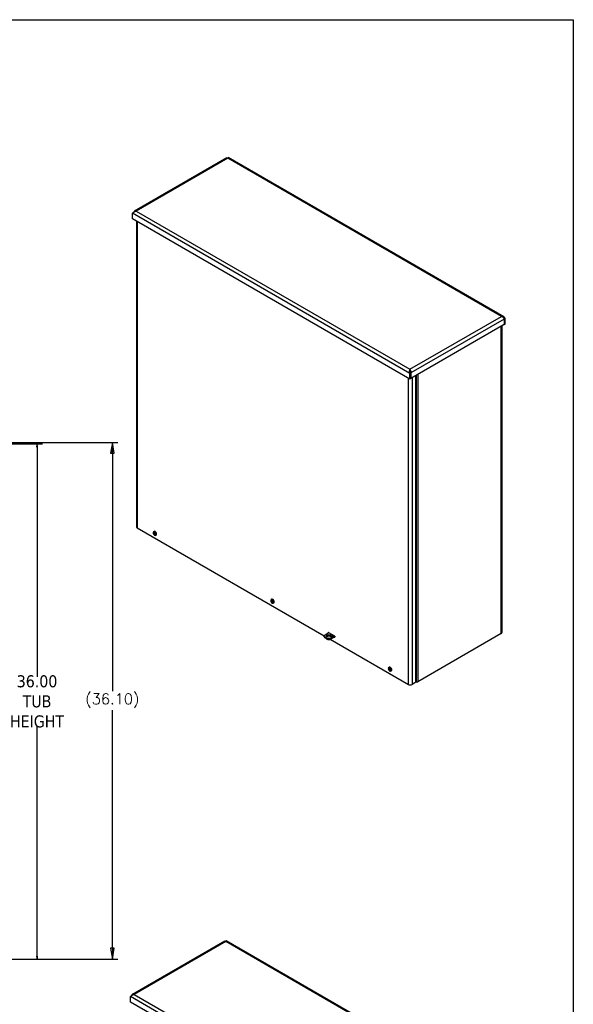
# Model space of a CAD drawing. Extents: x 894 to 1074, y -10 to 129.
# Tile 8 of 8: x 1036 to 1074, y 60 to 129. Entities that reach past the tile are written whole.
import ezdxf

# ---------------------------------------------------------------- set-up
doc = ezdxf.new("R2010")
doc.units = 0
doc.header["$LTSCALE"] = 4
doc.header["$MEASUREMENT"] = 0
doc.layers.get('0').update_dxf_attribs({"linetype": 'CONTINUOUS'})
doc.layers.get('DEFPOINTS').update_dxf_attribs({"linetype": 'CONTINUOUS'})
doc.styles.add('ROMANS', font='romans.shx')
doc.dimstyles.new('Default (ANSI)', dxfattribs={"dimscale": 3, "dimtxt": 0.07, "dimasz": 0.07, "dimexe": 0.125, "dimexo": 0.0625, "dimgap": 0.031496, "dimtad": 0, "dimtih": 1, "dimtoh": 1, "dimrnd": 1e-08, "dimzin": 0, "dimdsep": 46, "dimtxsty": 'ROMANS', "dimblk": 'Filled-1', "dimcen": 0.09, "dimdle": 0.393701, "dimclrd": 256, "dimclre": 256, "dimclrt": 256, "dimadec": 0, "dimazin": 0, "dimtfac": 0.928571, "dimtofl": 0, "dimtmove": 0, "dimatfit": 3, "dimfxl": 1, "dimtolj": 1, "dimtzin": 0, "dimlwd": -1, "dimlwe": -1, "dimarcsym": 0})

# ---------------------------------------------------------------- blocks, each defined once
blk = doc.blocks.new('Filled-1')
at = {"color": 0}
for p, q in [((0, 0), (-1, 0.179)), ((-1, 0.179), (-1, -0.179)), ((-1, 0), (0, 0)), ((-1, -0.179), (0, 0))]:
    blk.add_line(p, q, dxfattribs=at)
at = {"color": 0, "flags": 128}
blk.add_lwpolyline([(-1, -0.179), (0, 0), (-1, 0.179), (-1, -0.179)], dxfattribs=at)
at = {"color": 0}
blk.add_solid([(-1, -0.179), (0, 0), (-1, 0.179), (-1, -0.179)], dxfattribs=at)
blk = doc.blocks.new('*D219')
at = {"transparency": 16777216}
for p, q in [((1029.474, 99.077), (1037.283, 99.077)), ((1036.908, 98.867), (1036.908, 82.806)), ((1036.908, 63.287), (1036.908, 79.348)), ((1029.536, 63.077), (1037.283, 63.077))]:
    blk.add_line(p, q, dxfattribs=at)
at = {"layer": 'DEFPOINTS', "color": 0, "transparency": 16777216}
for p in [(1029.286, 99.077), (1036.908, 99.077), (1029.349, 63.077)]:
    blk.add_point(p, dxfattribs=at)
at = {"transparency": 16777216, "xscale": 0.2100000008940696, "yscale": 0.2100000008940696, "zscale": 0.2100000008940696}
for p, rotation in [((1036.908, 99.077), 90), ((1036.908, 63.077), 270)]:
    blk.add_blockref('Filled-1', p, dxfattribs=dict(at, rotation=rotation))
at = {"transparency": 16777216, "insert": (1036.908, 81.077), "char_height": 0.21, "attachment_point": 5, "style": 'ROMANS'}
blk.add_mtext('\\A1;\\fTahoma|b0|i0;\\H0.8400;36.00\\P\\fTahoma|b0|i0;\\H0.8400;TUB\\P\\fTahoma|b0|i0;\\H0.8400;HEIGHT', dxfattribs=at)
blk = doc.blocks.new('*D220')
at = {"transparency": 16777216}
for p, q in [((1029.474, 99.181), (1042.549, 99.181)), ((1042.174, 98.431), (1042.174, 81.795)), ((1042.174, 63.827), (1042.174, 80.463)), ((1029.536, 63.077), (1042.549, 63.077))]:
    blk.add_line(p, q, dxfattribs=at)
at = {"layer": 'DEFPOINTS', "color": 0, "transparency": 16777216}
for p in [(1029.286, 99.181), (1029.349, 63.077), (1042.174, 63.077)]:
    blk.add_point(p, dxfattribs=at)
at = {"transparency": 16777216, "xscale": 0.75, "yscale": 0.75, "zscale": 0.75}
for p, rotation in [((1042.174, 99.181), 90), ((1042.174, 63.077), 270)]:
    blk.add_blockref('Filled-1', p, dxfattribs=dict(at, rotation=rotation))
at = {"transparency": 16777216, "insert": (1042.174, 81.129), "char_height": 0.75, "attachment_point": 5, "style": 'ROMANS'}
blk.add_mtext('\\A1;(36.10)', dxfattribs=at)

msp = doc.modelspace()

# ---------------------------------------------------------------- linework, layer by layer
for p, q in [((1050.1889, 119.0585), (1043.7281, 115.3283)), ((1050.2517, 119.0326), (1043.8489, 115.336)), ((1069.3876, 107.9845), (1050.2517, 119.0326)), ((1069.5442, 107.9562), (1050.2785, 119.0792)), ((1062.9848, 103.9883), (1043.5894, 115.1862)), ((1043.5894, 114.8001), (1043.5894, 115.1862)), ((1043.8489, 115.336), (1062.9848, 104.2879)), ((1062.9848, 103.6022), (1043.5894, 114.8001)), ((1043.8515, 114.6488), (1043.8515, 93.2843)), ((1043.9042, 114.6184), (1043.9042, 93.2108)), ((1062.9848, 104.2879), (1069.3876, 107.9845)), ((1069.5753, 107.7933), (1063.0565, 104.0297)), ((1069.5753, 107.4073), (1063.0565, 103.6436)), ((1069.5919, 107.8029), (1069.5666, 107.8175)), ((1069.5753, 107.7933), (1069.5753, 107.4073)), ((1069.5753, 107.4264), (1069.5919, 107.4168)), ((1069.5919, 107.8029), (1069.647, 107.8347)), ((1069.5919, 107.8029), (1069.5919, 107.4168)), ((1069.5919, 107.4168), (1069.647, 107.4487)), ((1069.647, 107.4487), (1069.647, 107.8347)), ((1069.3656, 85.8244), (1069.3656, 107.2862)), ((1069.4193, 107.3172), (1069.4193, 85.8993)), ((1062.9848, 104.2334), (1062.9848, 104.2879)), ((1063.0399, 104.0201), (1062.9848, 103.9883)), ((1062.9848, 103.6022), (1062.9848, 103.9883)), ((1063.0247, 104.048), (1063.0565, 104.0297)), ((1063.0399, 104.0201), (1063.0399, 103.6341)), ((1063.0565, 103.6436), (1063.0565, 104.0297)), ((1063.5299, 103.917), (1063.5299, 82.4552)), ((1062.8741, 82.2586), (1062.8741, 103.6661)), ((1063.0399, 103.6341), (1062.9848, 103.6022)), ((1063.0399, 103.6532), (1063.0565, 103.6436)), ((1063.1287, 103.6853), (1063.1287, 82.2586)), ((1063.3673, 103.8231), (1063.3673, 82.4346)), ((1063.4477, 82.4278), (1063.4477, 103.8695)), ((1043.9042, 93.2108), (1056.9942, 85.6533)), ((1045.0511, 92.9331), (1045.0898, 92.9613)), ((1045.0263, 92.8543), (1045.0348, 92.8601)), ((1045.0348, 92.8601), (1045.0511, 92.8511)), ((1045.0506, 92.824), (1045.0688, 92.8345)), ((1045.0556, 92.8228), (1045.0526, 92.8224)), ((1045.0588, 92.8232), (1045.0727, 92.8313)), ((1045.0588, 92.8232), (1045.0767, 92.8282)), ((1045.0857, 92.7958), (1045.1163, 92.8167)), ((1045.0909, 92.8204), (1045.1182, 92.8325)), ((1045.0938, 92.8261), (1045.119, 92.8384)), ((1045.0938, 92.7818), (1045.1271, 92.7979)), ((1045.1173, 92.7578), (1045.104, 92.7448)), ((1045.1177, 92.774), (1045.1418, 92.7916)), ((1045.1241, 92.7737), (1045.1473, 92.7894)), ((1045.1712, 92.7539), (1045.1715, 92.7559)), ((1045.1715, 92.757), (1045.1715, 92.757)), ((1045.1823, 92.7779), (1045.1718, 92.7579)), ((1045.1718, 92.7579), (1045.1935, 92.7704)), ((1045.1747, 92.7523), (1045.1991, 92.7663)), ((1045.1854, 92.777), (1045.1935, 92.7704)), ((1045.1935, 92.7704), (1045.1991, 92.7663)), ((1045.1953, 92.6832), (1045.2391, 92.7026)), ((1045.1991, 92.7663), (1045.2392, 92.7421)), ((1045.2291, 92.7672), (1045.2392, 92.7721)), ((1045.2392, 92.7421), (1045.2291, 92.7373)), ((1053.2465, 88.1084), (1053.2549, 88.1142)), ((1053.2549, 88.1142), (1053.2713, 88.1052)), ((1053.2707, 88.0781), (1053.2889, 88.0886)), ((1053.2712, 88.1872), (1053.3099, 88.2154)), ((1053.2757, 88.0769), (1053.2727, 88.0765)), ((1053.2789, 88.0773), (1053.2929, 88.0854)), ((1053.2789, 88.0773), (1053.2968, 88.0823)), ((1053.3058, 88.0499), (1053.3364, 88.0708)), ((1053.311, 88.0745), (1053.3383, 88.0866)), ((1053.3139, 88.0802), (1053.3391, 88.0925)), ((1053.3139, 88.036), (1053.3473, 88.052)), ((1053.3374, 88.0119), (1053.3241, 87.9989)), ((1053.3378, 88.0281), (1053.3619, 88.0457)), ((1053.3442, 88.0278), (1053.3674, 88.0435)), ((1053.3913, 88.008), (1053.3916, 88.01)), ((1053.3916, 88.0111), (1053.3916, 88.0111)), ((1053.4024, 88.032), (1053.392, 88.012)), ((1053.392, 88.012), (1053.4136, 88.0245)), ((1053.3949, 88.0064), (1053.4192, 88.0204)), ((1053.4055, 88.0311), (1053.4136, 88.0245)), ((1053.4136, 88.0245), (1053.4192, 88.0204)), ((1053.4155, 87.9374), (1053.4592, 87.9567)), ((1053.4192, 88.0204), (1053.4593, 87.9963)), ((1053.4492, 88.0213), (1053.4593, 88.0262)), ((1053.4593, 87.9963), (1053.4492, 87.9914)), ((1056.9942, 85.5899), (1056.9942, 85.6536)), ((1057.0491, 85.7301), (1057.3142, 85.8832)), ((1057.0491, 85.5133), (1057.0491, 85.577)), ((1057.1817, 85.5005), (1057.0491, 85.577)), ((1057.1817, 85.4368), (1057.0491, 85.5133)), ((1057.1817, 85.5005), (1057.1817, 85.4368)), ((1057.2755, 85.8864), (1057.2921, 85.8959)), ((1057.2755, 85.8608), (1057.2755, 85.8864)), ((1057.2921, 85.8959), (1057.7064, 85.6567)), ((1057.4023, 85.4177), (1062.8741, 82.2586)), ((1057.7112, 85.6531), (1057.4469, 85.5005)), ((1057.723, 85.5962), (1057.4469, 85.4368)), ((1057.4469, 85.4368), (1057.4469, 85.5005)), ((1057.7064, 85.561), (1057.6843, 85.5738)), ((1057.723, 85.5706), (1057.7064, 85.561)), ((1057.723, 85.628), (1057.723, 85.5706)), ((1069.3656, 85.8244), (1063.5299, 82.4552)), ((1061.4666, 83.3625), (1061.475, 83.3684)), ((1061.475, 83.3684), (1061.4914, 83.3593)), ((1061.4908, 83.3322), (1061.509, 83.3427)), ((1061.4913, 83.4413), (1061.53, 83.4695)), ((1061.4959, 83.331), (1061.4928, 83.3306)), ((1061.499, 83.3314), (1061.513, 83.3395)), ((1061.499, 83.3314), (1061.5169, 83.3364)), ((1061.526, 83.3041), (1061.5565, 83.3249)), ((1061.5311, 83.3287), (1061.5584, 83.3407)), ((1061.534, 83.3343), (1061.5593, 83.3466)), ((1061.534, 83.2901), (1061.5674, 83.3061)), ((1061.5575, 83.2661), (1061.5442, 83.253)), ((1061.5579, 83.2822), (1061.582, 83.2998)), ((1061.5643, 83.2819), (1061.5875, 83.2976)), ((1061.6115, 83.2621), (1061.6118, 83.2641)), ((1061.6118, 83.2652), (1061.6118, 83.2652)), ((1061.6226, 83.2861), (1061.6121, 83.2661)), ((1061.6121, 83.2661), (1061.6337, 83.2786)), ((1061.615, 83.2605), (1061.6393, 83.2746)), ((1061.6257, 83.2853), (1061.6337, 83.2786)), ((1061.6337, 83.2786), (1061.6393, 83.2746)), ((1061.6393, 83.2746), (1061.6794, 83.2504)), ((1061.6693, 83.2754), (1061.6794, 83.2803)), ((1061.6794, 83.2504), (1061.6693, 83.2455)), ((1061.6356, 83.1915), (1061.6793, 83.2108)), ((1063.3342, 82.3772), (1063.1287, 82.2586)), ((1063.4477, 82.4278), (1063.3636, 82.4148)), ((1050.0389, 64.3342), (1043.5781, 60.604)), ((1050.1016, 64.3084), (1043.6988, 60.6117)), ((1069.2375, 53.2602), (1050.1016, 64.3084)), ((1069.3941, 53.2319), (1050.1285, 64.3549)), ((1043.6988, 60.6117), (1062.8347, 49.5636)), ((1062.8347, 49.264), (1043.4394, 60.4619)), ((1043.4394, 60.0759), (1043.4394, 60.4619)), ((1062.8347, 48.8779), (1043.4394, 60.0759))]:
    msp.add_line(p, q)
for centre, major_axis, ratio, start_param, end_param in [((1063.0014, 104.3009), (0.18, 0), 0.5773503, 4.6329095, 4.6896306), ((1044.0315, 93.2843), (-0.18, 0), 0.5773503, 0, 0.7853982), ((1045.1277, 92.8107), (-0.0723, 0.1251), 0.5773503, 4.0539293, 6.9416449), ((1045.3348, 92.9423), (-0.3258, 0.0064), 0.5902188, 0.3402117, 0.5230099), ((1045.1691, 92.8346), (-0.0748, 0.1296), 0.5773503, 3.0796893, 6.3450887), ((1045.3432, 92.9245), (-0.1777, -0.2733), 0.6424321, 5.2558324, 5.4467915), ((1045.1127, 92.8021), (-0.0449, 0.0778), 0.5773503, 5.3125798, 5.6829945), ((1045.3348, 92.9177), (-0.3258, -0.0063), 0.5641883, 0.3176611, 0.5004593), ((1045.1277, 92.8107), (0.0723, -0.1251), 0.5773503, 4.0539293, 6.9416449), ((1045.137, 92.8161), (-0.0728, 0.1261), 0.5773503, 0.8142486, 0.9115107), ((1045.335, 92.9339), (0.3236, -0.0412), 0.6503963, 3.7277441, 3.740258), ((1045.335, 92.9259), (-0.3242, -0.036), 0.4936104, 0.4486929, 0.4612068), ((1045.3334, 92.9188), (-0.3244, 0.0321), 0.5417934, 0.5801544, 0.7572762), ((1045.3334, 92.9408), (0.3242, 0.034), 0.6079977, 3.6046162, 3.781738), ((1045.3432, 92.9238), (-0.1915, -0.2638), 0.6079977, 5.64304, 5.8339991), ((1045.1127, 92.8021), (0.0449, -0.0778), 0.5773503, 5.3125798, 5.6829945), ((1045.1153, 92.8036), (-0.0408, 0.0706), 0.5773503, 2.1590831, 2.4673117), ((1045.3242, 92.9355), (0.1495, 0.2896), 0.5073589, 2.0563273, 2.2472864), ((1045.3242, 92.9348), (0.1344, 0.297), 0.5417934, 2.3843164, 2.5752755), ((1045.334, 92.9185), (-0.3256, 0.0153), 0.5073589, 0.8943063, 1.0714281), ((1045.334, 92.9405), (0.3255, 0.0172), 0.6424321, 3.9779865, 4.1551083), ((1045.334, 92.9344), (0.3242, 0.036), 0.4936104, 4.1323302, 4.1448441), ((1045.334, 92.9264), (-0.3236, 0.0412), 0.6503963, 1.1281961, 1.1407099), ((1045.3343, 92.9426), (0.3258, 0.0063), 0.5641883, 4.1898874, 4.3726856), ((1045.3343, 92.918), (-0.3258, 0.0064), 0.5902188, 1.0708454, 1.2536436), ((1045.137, 92.8161), (0.0728, -0.1261), 0.5773503, 0.6592856, 0.9115107), ((1053.3478, 88.0648), (-0.0723, 0.1251), 0.5773503, 4.0539293, 6.9416449), ((1053.5549, 88.1964), (-0.3258, 0.0064), 0.5902188, 0.3402117, 0.5230099), ((1053.5549, 88.1718), (-0.3258, -0.0063), 0.5641883, 0.3176611, 0.5004593), ((1053.3478, 88.0648), (0.0723, -0.1251), 0.5773503, 4.0539293, 6.9416449), ((1053.3571, 88.0702), (-0.0728, 0.1261), 0.5773503, 0.8142486, 0.9115107), ((1053.5551, 88.188), (0.3236, -0.0412), 0.6503963, 3.7277441, 3.740258), ((1053.5551, 88.18), (-0.3242, -0.036), 0.4936104, 0.4486929, 0.4612068), ((1053.5535, 88.173), (-0.3244, 0.0321), 0.5417934, 0.5801544, 0.7572762), ((1053.5535, 88.1949), (0.3242, 0.034), 0.6079977, 3.6046162, 3.781738), ((1053.3892, 88.0887), (-0.0748, 0.1296), 0.5773503, 3.0796893, 6.3450887), ((1053.5633, 88.1786), (-0.1777, -0.2733), 0.6424321, 5.2558324, 5.4467915), ((1053.3329, 88.0562), (-0.0449, 0.0778), 0.5773503, 5.3125798, 5.6829945), ((1053.5443, 88.1896), (0.1495, 0.2896), 0.5073589, 2.0563273, 2.2472864), ((1053.5633, 88.178), (-0.1915, -0.2638), 0.6079977, 5.64304, 5.8339991), ((1053.3329, 88.0562), (0.0449, -0.0778), 0.5773503, 5.3125798, 5.6829945), ((1053.3354, 88.0577), (-0.0408, 0.0706), 0.5773503, 2.1590831, 2.4673117), ((1053.5443, 88.1889), (0.1344, 0.297), 0.5417934, 2.3843164, 2.5752755), ((1053.5541, 88.1726), (-0.3256, 0.0153), 0.5073589, 0.8943063, 1.0714281), ((1053.5541, 88.1946), (0.3255, 0.0172), 0.6424321, 3.9779865, 4.1551083), ((1053.5542, 88.1885), (0.3242, 0.036), 0.4936104, 4.1323302, 4.1448441), ((1053.5542, 88.1805), (-0.3236, 0.0412), 0.6503963, 1.1281961, 1.1407099), ((1053.5544, 88.1967), (0.3258, 0.0063), 0.5641883, 4.1898874, 4.3726856), ((1053.5544, 88.1721), (-0.3258, 0.0064), 0.5902188, 1.0708454, 1.2536436), ((1053.3571, 88.0702), (0.0728, -0.1261), 0.5773503, 0.6592856, 0.9115107), ((1057.1817, 85.6536), (-0.1875, 0), 0.5773503, 5.4977871, 7.0685835), ((1057.1817, 85.5899), (-0.1875, 0), 0.5773503, 0, 0.7853982), ((1057.3143, 85.5899), (0.1641, 0), 0.5773503, 0.3428566, 2.7987361), ((1057.3143, 85.577), (-0.1875, 0), 0.5773503, 0.7853982, 2.3561945), ((1057.3143, 85.5133), (0.1875, 0), 0.5773503, 3.9269908, 5.4977871), ((1057.2921, 85.8768), (-0.0117, 0.0203), 0.5773503, 5.4977871, 7.0685835), ((1057.7064, 85.6376), (-0.0117, 0.0203), 0.5773503, 3.9269908, 5.4977871), ((1057.7064, 85.5802), (0.0117, -0.0203), 0.5773503, 5.4977871, 7.0685835), ((1069.2358, 85.8993), (0.1835, 0), 0.5773503, 5.4977871, 6.2831853), ((1061.5679, 83.319), (-0.0723, 0.1251), 0.5773503, 4.0539293, 6.9416449), ((1061.775, 83.4505), (-0.3258, 0.0064), 0.5902188, 0.3402117, 0.5230099), ((1061.775, 83.4259), (-0.3258, -0.0063), 0.5641883, 0.3176611, 0.5004593), ((1061.5679, 83.319), (0.0723, -0.1251), 0.5773503, 4.0539293, 6.9416449), ((1061.5772, 83.3243), (-0.0728, 0.1261), 0.5773503, 0.8142486, 0.9115107), ((1061.7752, 83.4421), (0.3236, -0.0412), 0.6503963, 3.7277441, 3.740258), ((1061.7752, 83.4341), (-0.3242, -0.036), 0.4936104, 0.4486929, 0.4612068), ((1061.7736, 83.4271), (-0.3244, 0.0321), 0.5417934, 0.5801544, 0.7572762), ((1061.7736, 83.449), (0.3242, 0.034), 0.6079977, 3.6046162, 3.781738), ((1061.6093, 83.3428), (-0.0748, 0.1296), 0.5773503, 3.0796893, 6.3450887), ((1061.7834, 83.4327), (-0.1777, -0.2733), 0.6424321, 5.2558324, 5.4467915), ((1061.7834, 83.4321), (-0.1915, -0.2638), 0.6079977, 5.64304, 5.8339991), ((1061.553, 83.3103), (-0.0449, 0.0778), 0.5773503, 5.3125798, 5.6829945), ((1061.553, 83.3103), (0.0449, -0.0778), 0.5773503, 5.3125798, 5.6829945), ((1061.5555, 83.3118), (-0.0408, 0.0706), 0.5773503, 2.1590831, 2.4673117), ((1061.7644, 83.4437), (0.1495, 0.2896), 0.5073589, 2.0563273, 2.2472864), ((1061.7644, 83.443), (0.1344, 0.297), 0.5417934, 2.3843164, 2.5752755), ((1061.7742, 83.4267), (-0.3256, 0.0153), 0.5073589, 0.8943063, 1.0714281), ((1061.7742, 83.4487), (0.3255, 0.0172), 0.6424321, 3.9779865, 4.1551083), ((1061.7743, 83.4427), (0.3242, 0.036), 0.4936104, 4.1323302, 4.1448441), ((1061.7743, 83.4346), (-0.3236, 0.0412), 0.6503963, 1.1281961, 1.1407099), ((1061.7745, 83.4508), (0.3258, 0.0063), 0.5641883, 4.1898874, 4.3726856), ((1061.7745, 83.4262), (-0.3258, 0.0064), 0.5902188, 1.0708454, 1.2536436), ((1061.5772, 83.3243), (0.0728, -0.1261), 0.5773503, 0.6592856, 0.9115107), ((1063.0014, 82.332), (-0.18, 0), 0.5773503, 0.7853982, 2.3561945), ((1063.3342, 82.4155), (-0.0234, -0.0406), 0.5773503, 0.7853982, 2.3561945), ((1063.4002, 82.5301), (-0.1835, 0), 0.5773503, 1.8325957, 2.3561945)]:
    msp.add_ellipse(centre, major_axis=major_axis, ratio=ratio, start_param=start_param, end_param=end_param)
for centre, major_axis in [((1057.3143, 85.6536), (-0.1641, 0)), ((1057.5794, 85.6536), (-0.0469, 0))]:
    msp.add_ellipse(centre, major_axis=major_axis, ratio=0.5773503)
for points in [[(1050.1891, 119.0581), (1050.2036, 119.0659), (1050.2274, 119.0578), (1050.2517, 119.0326)], [(1043.6966, 115.3022), (1043.6869, 115.2911), (1043.6788, 115.2779), (1043.6724, 115.2632)], [(1043.8489, 115.336), (1043.79, 115.3549), (1043.7318, 115.3427), (1043.6966, 115.3022)], [(1043.7233, 115.2947), (1043.7142, 115.297), (1043.7054, 115.2995), (1043.6966, 115.3022)], [(1069.3876, 107.9845), (1069.4464, 107.9656), (1069.5046, 107.9165), (1069.5398, 107.8653)], [(1069.5398, 107.8653), (1069.5568, 107.8406), (1069.569, 107.8152), (1069.5753, 107.7933)], [(1069.5417, 107.8625), (1069.5613, 107.8454), (1069.5782, 107.8251), (1069.5919, 107.8029)], [(1063.0588, 104.1235), (1063.0495, 104.1896), (1063.0175, 104.2539), (1062.9848, 104.2879)], [(1062.9848, 104.2334), (1062.9848, 104.2275), (1062.985, 104.2215), (1062.9855, 104.2154)], [(1062.985, 104.2238), (1063.0015, 104.1953), (1063.0155, 104.1394), (1063.008, 104.0891)], [(1063.0565, 104.0297), (1063.0628, 104.0588), (1063.0633, 104.0915), (1063.0588, 104.1235)], [(1050.039, 64.3338), (1050.0535, 64.3417), (1050.0773, 64.3335), (1050.1016, 64.3084)], [(1043.5466, 60.5779), (1043.5369, 60.5668), (1043.5288, 60.5536), (1043.5224, 60.5389)], [(1043.6988, 60.6117), (1043.64, 60.6306), (1043.5818, 60.6184), (1043.5466, 60.5779)], [(1043.5732, 60.5704), (1043.5642, 60.5727), (1043.5553, 60.5752), (1043.5466, 60.5779)]]:
    msp.add_open_spline(points, degree=3)
for points, knots in [([(1050.2471, 119.0372), (1050.2497, 119.0397), (1050.2521, 119.0421), (1050.2558, 119.0461), (1050.2573, 119.0478), (1050.2587, 119.0493)], [0.215700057, 0.215700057, 0.215700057, 0.215700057, 0.269061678, 0.269061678, 0.309604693, 0.309604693, 0.309604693, 0.309604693]), ([(1050.2785, 119.0792), (1050.2783, 119.0793), (1050.278, 119.0793), (1050.2777, 119.0791), (1050.274, 119.0777), (1050.2629, 119.0619), (1050.2517, 119.0326)], [-0.5, -0.5, -0.5, -0.5, -0.45535893, -0.45535893, -0.45535893, 0, 0, 0, 0]), ([(1043.5894, 115.1862), (1043.613, 115.2153), (1043.6532, 115.2537), (1043.7047, 115.2842), (1043.7478, 115.3098), (1043.7982, 115.3295), (1043.8489, 115.336)], [-1, -1, -1, -1, -0.4553589, -0.4553589, -0.4553589, 0, 0, 0, 0]), ([(1069.647, 107.8347), (1069.6235, 107.891), (1069.5832, 107.9373), (1069.5317, 107.9628), (1069.4887, 107.9841), (1069.4382, 107.991), (1069.3876, 107.9845)], [-1, -1, -1, -1, -0.4553589, -0.4553589, -0.4553589, 0, 0, 0, 0]), ([(1062.9848, 103.9883), (1062.9612, 104.0446), (1062.9544, 104.1102), (1062.9588, 104.1679), (1062.9624, 104.2162), (1062.9735, 104.2586), (1062.9848, 104.2879)], [-1, -1, -1, -1, -0.4553589, -0.4553589, -0.4553589, 0, 0, 0, 0]), ([(1063.0588, 104.1235), (1063.0485, 104.1332), (1063.039, 104.1432), (1063.0213, 104.1646), (1063.0137, 104.1754), (1063.0024, 104.1935), (1062.9984, 104.2004), (1062.9912, 104.2129), (1062.9881, 104.2184), (1062.985, 104.2238)], [-0.58196184, -0.58196184, -0.58196184, -0.58196184, -0.40284622, -0.40284622, -0.21948645, -0.21948645, -0.10191306, -0.10191306, -0.00224724, -0.00224724, -0.00224724, -0.00224724]), ([(1062.9855, 104.2154), (1062.9881, 104.186), (1062.9917, 104.1456), (1063.0039, 104.1032), (1063.012, 104.0751), (1063.0237, 104.0463), (1063.0399, 104.0201)], [0.05910355, 0.05910355, 0.05910355, 0.05910355, 0.62548941, 0.62548941, 0.62548941, 1, 1, 1, 1]), ([(1045.1031, 92.8756), (1045.1029, 92.8756), (1045.1027, 92.8757), (1045.1021, 92.8761), (1045.1016, 92.8766), (1045.1011, 92.8777), (1045.1009, 92.8784), (1045.1009, 92.8797), (1045.1009, 92.8803), (1045.101, 92.8809)], [0.086212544, 0.086212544, 0.086212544, 0.086212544, 0.088912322, 0.088912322, 0.097784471, 0.097784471, 0.106760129, 0.106760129, 0.113079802, 0.113079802, 0.113079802, 0.113079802]), ([(1045.1031, 92.8756), (1045.1045, 92.8751), (1045.1059, 92.8745), (1045.1088, 92.8732), (1045.1103, 92.8725), (1045.1132, 92.8709), (1045.1147, 92.8701), (1045.1177, 92.8682), (1045.1192, 92.8672), (1045.1217, 92.8654), (1045.1227, 92.8647), (1045.1237, 92.8639)], [6.08633857, 6.08633857, 6.08633857, 6.08633857, 6.16489845, 6.16489845, 6.24345832, 6.24345832, 6.3220182, 6.3220182, 6.40057807, 6.40057807, 6.45262188, 6.45262188, 6.45262188, 6.45262188]), ([(1045.0588, 92.8232), (1045.0581, 92.823), (1045.0573, 92.8229), (1045.0563, 92.8228), (1045.0559, 92.8228), (1045.0556, 92.8228)], [0.081729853, 0.081729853, 0.081729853, 0.081729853, 0.088912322, 0.088912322, 0.091919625, 0.091919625, 0.091919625, 0.091919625]), ([(1045.0588, 92.8232), (1045.0581, 92.823), (1045.0572, 92.8229), (1045.0563, 92.8228), (1045.0559, 92.8228), (1045.0556, 92.8228)], [0.081237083, 0.081237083, 0.081237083, 0.081237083, 0.088453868, 0.088453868, 0.091422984, 0.091422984, 0.091422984, 0.091422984]), ([(1045.0938, 92.8261), (1045.0938, 92.8249), (1045.0935, 92.8237), (1045.0927, 92.8219), (1045.0921, 92.8211), (1045.0907, 92.8203), (1045.0899, 92.82), (1045.088, 92.8202), (1045.0871, 92.8206), (1045.086, 92.8212), (1045.0859, 92.8213), (1045.0857, 92.8214)], [0, 0, 0, 0, 0.0141483, 0.0141483, 0.0282966, 0.0282966, 0.04243521, 0.04243521, 0.05657382, 0.05657382, 0.058809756, 0.058809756, 0.058809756, 0.058809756]), ([(1045.0857, 92.7958), (1045.0866, 92.7952), (1045.0876, 92.7944), (1045.0895, 92.7924), (1045.0903, 92.7912), (1045.0918, 92.7888), (1045.0924, 92.7874), (1045.0934, 92.7848), (1045.0937, 92.7835), (1045.0938, 92.7822), (1045.0938, 92.782), (1045.0938, 92.7818)], [0, 0, 0, 0, 0.0141483, 0.0141483, 0.0282966, 0.0282966, 0.04243521, 0.04243521, 0.05657382, 0.05657382, 0.058809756, 0.058809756, 0.058809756, 0.058809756]), ([(1045.101, 92.7368), (1045.1009, 92.7373), (1045.1009, 92.7378), (1045.1009, 92.739), (1045.1011, 92.7399), (1045.1016, 92.7414), (1045.1021, 92.7424), (1045.103, 92.7437), (1045.1035, 92.7443), (1045.104, 92.7448)], [0.029461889, 0.029461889, 0.029461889, 0.029461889, 0.035781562, 0.035781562, 0.04475722, 0.04475722, 0.053629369, 0.053629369, 0.060811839, 0.060811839, 0.060811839, 0.060811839]), ([(1045.1241, 92.7993), (1045.123, 92.7998), (1045.1219, 92.8006), (1045.1198, 92.8025), (1045.1189, 92.8037), (1045.1175, 92.806), (1045.1168, 92.8074), (1045.1161, 92.8102), (1045.1159, 92.8115), (1045.1159, 92.8129), (1045.116, 92.8131), (1045.116, 92.8133)], [0, 0, 0, 0, 0.0141483, 0.0141483, 0.0282966, 0.0282966, 0.04243521, 0.04243521, 0.05657382, 0.05657382, 0.058809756, 0.058809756, 0.058809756, 0.058809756]), ([(1045.116, 92.769), (1045.1159, 92.7701), (1045.116, 92.7712), (1045.1166, 92.773), (1045.1172, 92.7737), (1045.1185, 92.7745), (1045.1194, 92.7748), (1045.1214, 92.7747), (1045.1225, 92.7744), (1045.1237, 92.7739), (1045.1239, 92.7738), (1045.1241, 92.7737)], [0, 0, 0, 0, 0.0141483, 0.0141483, 0.0282966, 0.0282966, 0.04243521, 0.04243521, 0.05657382, 0.05657382, 0.058809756, 0.058809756, 0.058809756, 0.058809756]), ([(1045.1715, 92.7559), (1045.1715, 92.7561), (1045.1715, 92.7563), (1045.1715, 92.7569), (1045.1716, 92.7575), (1045.1718, 92.7579)], [0.050128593, 0.050128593, 0.050128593, 0.050128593, 0.053097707, 0.053097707, 0.060314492, 0.060314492, 0.060314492, 0.060314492]), ([(1053.2789, 88.0773), (1053.2782, 88.0771), (1053.2774, 88.077), (1053.2764, 88.0769), (1053.2761, 88.0769), (1053.2757, 88.0769)], [0.081729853, 0.081729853, 0.081729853, 0.081729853, 0.088912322, 0.088912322, 0.091919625, 0.091919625, 0.091919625, 0.091919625]), ([(1053.2789, 88.0773), (1053.2782, 88.0771), (1053.2774, 88.077), (1053.2764, 88.0769), (1053.2761, 88.0769), (1053.2757, 88.0769)], [0.081237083, 0.081237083, 0.081237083, 0.081237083, 0.088453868, 0.088453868, 0.091422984, 0.091422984, 0.091422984, 0.091422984]), ([(1053.3139, 88.0802), (1053.3139, 88.079), (1053.3136, 88.0779), (1053.3128, 88.076), (1053.3122, 88.0753), (1053.3108, 88.0744), (1053.31, 88.0742), (1053.3082, 88.0743), (1053.3072, 88.0747), (1053.3061, 88.0753), (1053.306, 88.0754), (1053.3058, 88.0755)], [0, 0, 0, 0, 0.0141483, 0.0141483, 0.0282966, 0.0282966, 0.04243521, 0.04243521, 0.05657382, 0.05657382, 0.058809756, 0.058809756, 0.058809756, 0.058809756]), ([(1053.3232, 88.1297), (1053.323, 88.1297), (1053.3228, 88.1298), (1053.3222, 88.1302), (1053.3217, 88.1307), (1053.3212, 88.1318), (1053.321, 88.1326), (1053.321, 88.1338), (1053.321, 88.1344), (1053.3212, 88.135)], [0.086212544, 0.086212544, 0.086212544, 0.086212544, 0.088912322, 0.088912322, 0.097784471, 0.097784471, 0.106760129, 0.106760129, 0.113079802, 0.113079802, 0.113079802, 0.113079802]), ([(1053.3232, 88.1297), (1053.3246, 88.1292), (1053.326, 88.1286), (1053.3289, 88.1273), (1053.3304, 88.1266), (1053.3333, 88.1251), (1053.3348, 88.1242), (1053.3378, 88.1223), (1053.3393, 88.1213), (1053.3418, 88.1196), (1053.3428, 88.1188), (1053.3438, 88.1181)], [6.08633857, 6.08633857, 6.08633857, 6.08633857, 6.16489845, 6.16489845, 6.24345832, 6.24345832, 6.3220182, 6.3220182, 6.40057807, 6.40057807, 6.45262188, 6.45262188, 6.45262188, 6.45262188]), ([(1053.3442, 88.0534), (1053.3431, 88.0539), (1053.342, 88.0547), (1053.3399, 88.0566), (1053.339, 88.0578), (1053.3376, 88.0602), (1053.337, 88.0615), (1053.3362, 88.0643), (1053.336, 88.0656), (1053.3361, 88.067), (1053.3361, 88.0672), (1053.3361, 88.0674)], [0, 0, 0, 0, 0.0141483, 0.0141483, 0.0282966, 0.0282966, 0.04243521, 0.04243521, 0.05657382, 0.05657382, 0.058809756, 0.058809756, 0.058809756, 0.058809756]), ([(1053.3058, 88.0499), (1053.3067, 88.0494), (1053.3077, 88.0485), (1053.3096, 88.0465), (1053.3104, 88.0453), (1053.3119, 88.0429), (1053.3125, 88.0415), (1053.3135, 88.0389), (1053.3138, 88.0376), (1053.3139, 88.0363), (1053.3139, 88.0361), (1053.3139, 88.036)], [0, 0, 0, 0, 0.0141483, 0.0141483, 0.0282966, 0.0282966, 0.04243521, 0.04243521, 0.05657382, 0.05657382, 0.058809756, 0.058809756, 0.058809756, 0.058809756]), ([(1053.3212, 87.9909), (1053.321, 87.9914), (1053.321, 87.9919), (1053.321, 87.9931), (1053.3212, 87.994), (1053.3217, 87.9956), (1053.3222, 87.9965), (1053.3231, 87.9978), (1053.3236, 87.9984), (1053.3241, 87.9989)], [0.029461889, 0.029461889, 0.029461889, 0.029461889, 0.035781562, 0.035781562, 0.04475722, 0.04475722, 0.053629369, 0.053629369, 0.060811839, 0.060811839, 0.060811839, 0.060811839]), ([(1053.3361, 88.0232), (1053.336, 88.0243), (1053.3361, 88.0253), (1053.3367, 88.0271), (1053.3373, 88.0278), (1053.3386, 88.0287), (1053.3395, 88.0289), (1053.3415, 88.0288), (1053.3426, 88.0285), (1053.3438, 88.028), (1053.344, 88.0279), (1053.3442, 88.0278)], [0, 0, 0, 0, 0.0141483, 0.0141483, 0.0282966, 0.0282966, 0.04243521, 0.04243521, 0.05657382, 0.05657382, 0.058809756, 0.058809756, 0.058809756, 0.058809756]), ([(1053.3916, 88.01), (1053.3916, 88.0102), (1053.3916, 88.0104), (1053.3916, 88.011), (1053.3917, 88.0116), (1053.392, 88.012)], [0.050128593, 0.050128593, 0.050128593, 0.050128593, 0.053097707, 0.053097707, 0.060314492, 0.060314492, 0.060314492, 0.060314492]), ([(1061.499, 83.3314), (1061.4983, 83.3312), (1061.4975, 83.3311), (1061.4965, 83.331), (1061.4962, 83.331), (1061.4959, 83.331)], [0.081729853, 0.081729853, 0.081729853, 0.081729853, 0.088912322, 0.088912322, 0.091919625, 0.091919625, 0.091919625, 0.091919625]), ([(1061.499, 83.3314), (1061.4983, 83.3312), (1061.4975, 83.3311), (1061.4965, 83.331), (1061.4962, 83.331), (1061.4959, 83.331)], [0.081237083, 0.081237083, 0.081237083, 0.081237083, 0.088453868, 0.088453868, 0.091422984, 0.091422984, 0.091422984, 0.091422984]), ([(1061.534, 83.3343), (1061.534, 83.3331), (1061.5337, 83.332), (1061.5329, 83.3301), (1061.5323, 83.3294), (1061.5309, 83.3285), (1061.5301, 83.3283), (1061.5283, 83.3284), (1061.5273, 83.3288), (1061.5263, 83.3295), (1061.5261, 83.3296), (1061.526, 83.3297)], [0, 0, 0, 0, 0.0141483, 0.0141483, 0.0282966, 0.0282966, 0.04243521, 0.04243521, 0.05657382, 0.05657382, 0.058809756, 0.058809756, 0.058809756, 0.058809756]), ([(1061.526, 83.3041), (1061.5269, 83.3035), (1061.5278, 83.3026), (1061.5297, 83.3006), (1061.5306, 83.2994), (1061.532, 83.297), (1061.5326, 83.2956), (1061.5336, 83.293), (1061.5339, 83.2917), (1061.534, 83.2904), (1061.534, 83.2902), (1061.534, 83.2901)], [0, 0, 0, 0, 0.0141483, 0.0141483, 0.0282966, 0.0282966, 0.04243521, 0.04243521, 0.05657382, 0.05657382, 0.058809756, 0.058809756, 0.058809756, 0.058809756]), ([(1061.5433, 83.3838), (1061.5431, 83.3838), (1061.543, 83.3839), (1061.5423, 83.3843), (1061.5419, 83.3848), (1061.5413, 83.3859), (1061.5411, 83.3867), (1061.5411, 83.3879), (1061.5412, 83.3885), (1061.5413, 83.3891)], [0.086212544, 0.086212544, 0.086212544, 0.086212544, 0.088912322, 0.088912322, 0.097784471, 0.097784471, 0.106760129, 0.106760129, 0.113079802, 0.113079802, 0.113079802, 0.113079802]), ([(1061.5413, 83.245), (1061.5412, 83.2455), (1061.5411, 83.246), (1061.5411, 83.2472), (1061.5413, 83.2481), (1061.5419, 83.2497), (1061.5423, 83.2506), (1061.5432, 83.2519), (1061.5437, 83.2525), (1061.5442, 83.253)], [0.029461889, 0.029461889, 0.029461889, 0.029461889, 0.035781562, 0.035781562, 0.04475722, 0.04475722, 0.053629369, 0.053629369, 0.060811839, 0.060811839, 0.060811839, 0.060811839]), ([(1061.5433, 83.3838), (1061.5447, 83.3833), (1061.5461, 83.3827), (1061.549, 83.3815), (1061.5505, 83.3807), (1061.5535, 83.3792), (1061.555, 83.3783), (1061.5579, 83.3765), (1061.5594, 83.3755), (1061.5619, 83.3737), (1061.5629, 83.3729), (1061.5639, 83.3722)], [6.08633857, 6.08633857, 6.08633857, 6.08633857, 6.16489845, 6.16489845, 6.24345832, 6.24345832, 6.3220182, 6.3220182, 6.40057807, 6.40057807, 6.45262188, 6.45262188, 6.45262188, 6.45262188]), ([(1061.5643, 83.3075), (1061.5632, 83.308), (1061.5621, 83.3088), (1061.56, 83.3107), (1061.5591, 83.3119), (1061.5577, 83.3143), (1061.5571, 83.3156), (1061.5563, 83.3184), (1061.5561, 83.3198), (1061.5562, 83.3211), (1061.5562, 83.3213), (1061.5562, 83.3215)], [0, 0, 0, 0, 0.0141483, 0.0141483, 0.0282966, 0.0282966, 0.04243521, 0.04243521, 0.05657382, 0.05657382, 0.058809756, 0.058809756, 0.058809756, 0.058809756]), ([(1061.5562, 83.2773), (1061.5561, 83.2784), (1061.5562, 83.2794), (1061.5569, 83.2812), (1061.5574, 83.2819), (1061.5587, 83.2828), (1061.5596, 83.283), (1061.5616, 83.283), (1061.5627, 83.2827), (1061.5639, 83.2821), (1061.5641, 83.282), (1061.5643, 83.2819)], [0, 0, 0, 0, 0.0141483, 0.0141483, 0.0282966, 0.0282966, 0.04243521, 0.04243521, 0.05657382, 0.05657382, 0.058809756, 0.058809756, 0.058809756, 0.058809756]), ([(1061.6118, 83.2641), (1061.6117, 83.2643), (1061.6117, 83.2645), (1061.6117, 83.2652), (1061.6118, 83.2657), (1061.6121, 83.2661)], [0.050128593, 0.050128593, 0.050128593, 0.050128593, 0.053097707, 0.053097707, 0.060314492, 0.060314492, 0.060314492, 0.060314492]), ([(1050.097, 64.3129), (1050.0996, 64.3155), (1050.102, 64.3179), (1050.1058, 64.3218), (1050.1073, 64.3235), (1050.1086, 64.325)], [0.215700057, 0.215700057, 0.215700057, 0.215700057, 0.269061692, 0.269061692, 0.309604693, 0.309604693, 0.309604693, 0.309604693]), ([(1050.1285, 64.3549), (1050.1283, 64.355), (1050.128, 64.355), (1050.1276, 64.3549), (1050.124, 64.3534), (1050.1129, 64.3376), (1050.1016, 64.3084)], [-0.5, -0.5, -0.5, -0.5, -0.45535893, -0.45535893, -0.45535893, 0, 0, 0, 0]), ([(1043.4394, 60.4619), (1043.4629, 60.491), (1043.5032, 60.5294), (1043.5547, 60.56), (1043.5977, 60.5855), (1043.6482, 60.6052), (1043.6988, 60.6117)], [-1, -1, -1, -1, -0.4553589, -0.4553589, -0.4553589, 0, 0, 0, 0])]:
    msp.add_open_spline(points, degree=3, knots=knots)
at = {"layer": 'DEFPOINTS'}
msp.add_lwpolyline([(1074.4082, -10.4042), (894.3593, -10.4042), (894.3593, 128.711), (1074.4082, 128.711)], close=True, dxfattribs=at)

# ---------------------------------------------------------------- dimensions: what is measured, and where the dimension line sits
for base, p1, p2, angle, text, override, picture, middle in [((1042.1741, 63.0767), (1029.2865, 99.1807), (1029.349, 63.0767), 90, '(<>)', {"dimtxt": 0.25, "dimasz": 0.25, "dimgap": 0.031496, "dimdec": 2, "dimtol": 0, "dimlim": 0, "dimtp": 0, "dimtm": 0, "dimtdec": 2, "dimatfit": 1}, '*D220', (1042.1741, 81.1287)), ((1036.908, 99.0767), (1029.349, 63.0767), (1029.2865, 99.0767), 270, '\\fTahoma|b0|i0;\\H0.8400;<>\\P\\fTahoma|b0|i0;\\H0.8400;TUB\\P\\fTahoma|b0|i0;\\H0.8400;HEIGHT', {"dimgap": 0.031496, "dimdec": 2, "dimtol": 0, "dimlim": 0, "dimtp": 0, "dimtm": 0, "dimtdec": 2, "dimatfit": 1}, '*D219', (1036.908, 81.0767))]:
    dim = msp.add_linear_dim(base=base, p1=p1, p2=p2, angle=angle, text=text, dimstyle='Default (ANSI)', override=override)
    dim.commit()
    dim.dimension.update_dxf_attribs({"geometry": picture, "text_midpoint": middle, "dimtype": 160})

doc.saveas('drawing.dxf')
